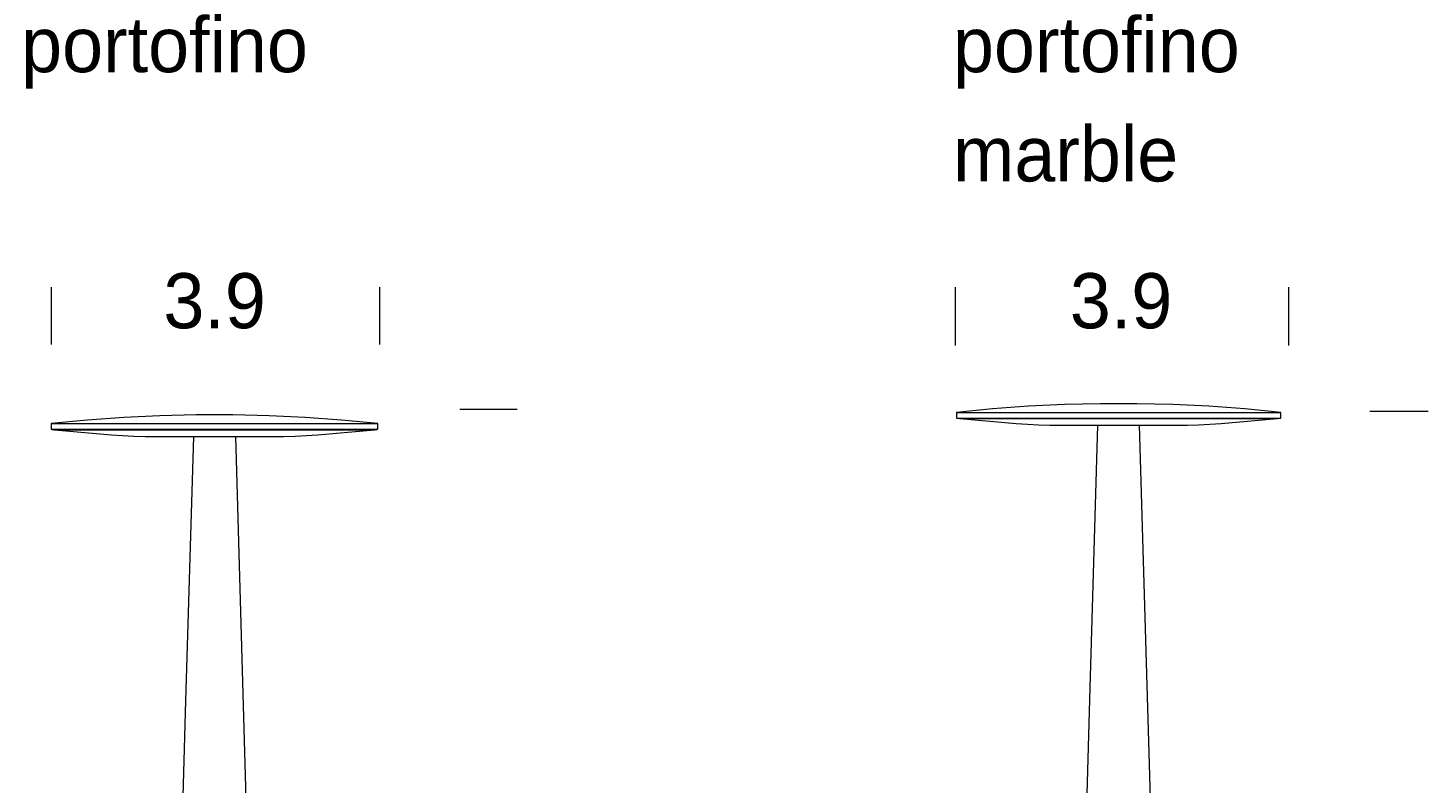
# Model space of a CAD drawing. Header units: millimetres. Extents: x 21.8 to 56.7, y -29 to 8.6.
# Tile 2 of 2: x 21.8 to 56.7, y -10.2 to 8.6. Entities that reach past the tile are written whole.
import ezdxf

# ---------------------------------------------------------------- set-up
doc = ezdxf.new("R2010")
doc.units = ezdxf.units.MM
doc.header["$MEASUREMENT"] = 0
doc.layers.add('Livello 1', color=7, linetype='Continuous', lineweight=0)

# ---------------------------------------------------------------- blocks, each defined once
blk = doc.blocks.new('Block_1')
at = {"layer": 'Livello 1', "char_height": 0.2, "attachment_point": 7}
for s, insert in [('\\C250;\\c1776925;\\FBrandon Grotesque Medium|b0|i0|c1;\\H1.373717;\\W1.000000;portofino', (21.661, 7.088)), ('\\C250;\\c1776925;\\FBrandon Grotesque Medium|b0|i0|c1;\\H1.373717;\\W1.000000;portofino ', (44.886, 7.088))]:
    blk.add_mtext(s, dxfattribs=dict(at, insert=insert))
blk = doc.blocks.new('Block_0')
at = {"layer": 'Livello 1', "color": 250, "lineweight": 13, "true_color": 0x1d1d1b}
for p, q in [((22.412, 2.146), (22.412, 0.718)), ((30.593, 2.146), (30.593, 0.718)), ((44.945, 2.143), (44.945, 0.694)), ((53.245, 2.143), (53.245, 0.694)), ((32.597, -0.898), (34.027, -0.898)), ((55.276, -0.946), (56.726, -0.946))]:
    blk.add_line(p, q, dxfattribs=at)
for points, knots in [([(30.551, -1.257), (30.551, -1.257), (29.65, -1.169), (29.65, -1.169), (29.65, -1.169), (28.743, -1.104), (28.743, -1.104), (28.743, -1.104), (27.842, -1.063), (27.842, -1.063), (27.842, -1.063), (26.935, -1.039), (26.935, -1.039), (26.935, -1.039), (26.028, -1.039), (26.028, -1.039), (26.028, -1.039), (25.121, -1.063), (25.121, -1.063), (25.121, -1.063), (24.22, -1.104), (24.22, -1.104), (24.22, -1.104), (23.313, -1.169), (23.313, -1.169), (23.313, -1.169), (22.412, -1.257), (22.412, -1.257)], [0, 0, 0, 0, 1, 1, 1, 2, 2, 2, 3, 3, 3, 4, 4, 4, 5, 5, 5, 6, 6, 6, 7, 7, 7, 8, 8, 8, 9, 9, 9, 9]), ([(53.056, -0.976), (53.056, -0.976), (52.161, -0.889), (52.161, -0.889), (52.161, -0.889), (51.26, -0.824), (51.26, -0.824), (51.26, -0.824), (50.365, -0.784), (50.365, -0.784), (50.365, -0.784), (49.465, -0.76), (49.465, -0.76), (49.465, -0.76), (48.564, -0.76), (48.564, -0.76), (48.564, -0.76), (47.663, -0.784), (47.663, -0.784), (47.663, -0.784), (46.768, -0.824), (46.768, -0.824), (46.768, -0.824), (45.868, -0.889), (45.868, -0.889), (45.868, -0.889), (44.973, -0.976), (44.973, -0.976)], [0, 0, 0, 0, 1, 1, 1, 2, 2, 2, 3, 3, 3, 4, 4, 4, 5, 5, 5, 6, 6, 6, 7, 7, 7, 8, 8, 8, 9, 9, 9, 9]), ([(44.973, -0.976), (44.973, -0.976), (44.973, -0.976), (44.973, -0.976), (44.973, -0.976), (44.984, -0.976), (44.984, -0.976), (44.984, -0.976), (45.013, -0.976), (45.013, -0.976), (45.013, -0.976), (45.064, -0.976), (45.064, -0.976), (45.064, -0.976), (45.127, -0.976), (45.127, -0.976), (45.127, -0.976), (45.212, -0.976), (45.212, -0.976), (45.212, -0.976), (45.315, -0.976), (45.315, -0.976), (45.315, -0.976), (45.434, -0.976), (45.434, -0.976), (45.434, -0.976), (45.571, -0.976), (45.571, -0.976), (45.571, -0.976), (45.725, -0.976), (45.725, -0.976), (45.725, -0.976), (45.89, -0.976), (45.89, -0.976), (45.89, -0.976), (46.073, -0.976), (46.073, -0.976), (46.073, -0.976), (46.267, -0.976), (46.267, -0.976), (46.267, -0.976), (46.478, -0.976), (46.478, -0.976), (46.478, -0.976), (46.694, -0.976), (46.694, -0.976), (46.694, -0.976), (46.928, -0.976), (46.928, -0.976), (46.928, -0.976), (47.167, -0.976), (47.167, -0.976), (47.167, -0.976), (47.418, -0.976), (47.418, -0.976), (47.418, -0.976), (47.675, -0.976), (47.675, -0.976), (47.675, -0.976), (47.937, -0.976), (47.937, -0.976), (47.937, -0.976), (48.205, -0.976), (48.205, -0.976), (48.205, -0.976), (48.478, -0.976), (48.478, -0.976), (48.478, -0.976), (48.752, -0.976), (48.752, -0.976), (48.752, -0.976), (49.031, -0.976), (49.031, -0.976)], [0, 0, 0, 0, 1, 1, 1, 2, 2, 2, 3, 3, 3, 4, 4, 4, 5, 5, 5, 6, 6, 6, 7, 7, 7, 8, 8, 8, 9, 9, 9, 10, 10, 10, 11, 11, 11, 12, 12, 12, 13, 13, 13, 14, 14, 14, 15, 15, 15, 16, 16, 16, 17, 17, 17, 18, 18, 18, 19, 19, 19, 20, 20, 20, 21, 21, 21, 22, 22, 22, 23, 23, 23, 24, 24, 24, 24]), ([(49.031, -0.976), (49.031, -0.976), (49.305, -0.976), (49.305, -0.976), (49.305, -0.976), (49.579, -0.976), (49.579, -0.976), (49.579, -0.976), (49.852, -0.976), (49.852, -0.976), (49.852, -0.976), (50.12, -0.976), (50.12, -0.976), (50.12, -0.976), (50.382, -0.976), (50.382, -0.976), (50.382, -0.976), (50.639, -0.976), (50.639, -0.976), (50.639, -0.976), (50.884, -0.976), (50.884, -0.976), (50.884, -0.976), (51.123, -0.976), (51.123, -0.976), (51.123, -0.976), (51.357, -0.976), (51.357, -0.976), (51.357, -0.976), (51.574, -0.976), (51.574, -0.976), (51.574, -0.976), (51.785, -0.976), (51.785, -0.976), (51.785, -0.976), (51.979, -0.976), (51.979, -0.976), (51.979, -0.976), (52.155, -0.976), (52.155, -0.976), (52.155, -0.976), (52.321, -0.976), (52.321, -0.976), (52.321, -0.976), (52.475, -0.976), (52.475, -0.976), (52.475, -0.976), (52.606, -0.976), (52.606, -0.976), (52.606, -0.976), (52.725, -0.976), (52.725, -0.976), (52.725, -0.976), (52.828, -0.976), (52.828, -0.976), (52.828, -0.976), (52.908, -0.976), (52.908, -0.976), (52.908, -0.976), (52.971, -0.976), (52.971, -0.976), (52.971, -0.976), (53.016, -0.976), (53.016, -0.976), (53.016, -0.976), (53.045, -0.976), (53.045, -0.976), (53.045, -0.976), (53.056, -0.976), (53.056, -0.976)], [0, 0, 0, 0, 1, 1, 1, 2, 2, 2, 3, 3, 3, 4, 4, 4, 5, 5, 5, 6, 6, 6, 7, 7, 7, 8, 8, 8, 9, 9, 9, 10, 10, 10, 11, 11, 11, 12, 12, 12, 13, 13, 13, 14, 14, 14, 15, 15, 15, 16, 16, 16, 17, 17, 17, 18, 18, 18, 19, 19, 19, 20, 20, 20, 21, 21, 21, 22, 22, 22, 23, 23, 23, 23]), ([(22.412, -1.257), (22.412, -1.257), (22.412, -1.257), (22.412, -1.257), (22.412, -1.257), (22.43, -1.257), (22.43, -1.257), (22.43, -1.257), (22.464, -1.257), (22.464, -1.257), (22.464, -1.257), (22.516, -1.257), (22.516, -1.257), (22.516, -1.257), (22.585, -1.257), (22.585, -1.257), (22.585, -1.257), (22.671, -1.257), (22.671, -1.257), (22.671, -1.257), (22.78, -1.257), (22.78, -1.257), (22.78, -1.257), (22.9, -1.257), (22.9, -1.257), (22.9, -1.257), (23.038, -1.257), (23.038, -1.257), (23.038, -1.257), (23.193, -1.257), (23.193, -1.257), (23.193, -1.257), (23.359, -1.257), (23.359, -1.257), (23.359, -1.257), (23.543, -1.257), (23.543, -1.257), (23.543, -1.257), (23.738, -1.257), (23.738, -1.257), (23.738, -1.257), (23.951, -1.257), (23.951, -1.257), (23.951, -1.257), (24.169, -1.257), (24.169, -1.257), (24.169, -1.257), (24.398, -1.257), (24.398, -1.257), (24.398, -1.257), (24.64, -1.257), (24.64, -1.257), (24.64, -1.257), (24.892, -1.257), (24.892, -1.257), (24.892, -1.257), (25.144, -1.257), (25.144, -1.257), (25.144, -1.257), (25.409, -1.257), (25.409, -1.257), (25.409, -1.257), (25.678, -1.257), (25.678, -1.257), (25.678, -1.257), (25.948, -1.257), (25.948, -1.257), (25.948, -1.257), (26.224, -1.257), (26.224, -1.257), (26.224, -1.257), (26.493, -1.257), (26.493, -1.257)], [0, 0, 0, 0, 1, 1, 1, 2, 2, 2, 3, 3, 3, 4, 4, 4, 5, 5, 5, 6, 6, 6, 7, 7, 7, 8, 8, 8, 9, 9, 9, 10, 10, 10, 11, 11, 11, 12, 12, 12, 13, 13, 13, 14, 14, 14, 15, 15, 15, 16, 16, 16, 17, 17, 17, 18, 18, 18, 19, 19, 19, 20, 20, 20, 21, 21, 21, 22, 22, 22, 23, 23, 23, 24, 24, 24, 24]), ([(26.493, -1.257), (26.493, -1.257), (26.769, -1.257), (26.769, -1.257), (26.769, -1.257), (27.044, -1.257), (27.044, -1.257), (27.044, -1.257), (27.314, -1.257), (27.314, -1.257), (27.314, -1.257), (27.584, -1.257), (27.584, -1.257), (27.584, -1.257), (27.842, -1.257), (27.842, -1.257), (27.842, -1.257), (28.101, -1.257), (28.101, -1.257), (28.101, -1.257), (28.347, -1.257), (28.347, -1.257), (28.347, -1.257), (28.589, -1.257), (28.589, -1.257), (28.589, -1.257), (28.818, -1.257), (28.818, -1.257), (28.818, -1.257), (29.036, -1.257), (29.036, -1.257), (29.036, -1.257), (29.243, -1.257), (29.243, -1.257), (29.243, -1.257), (29.438, -1.257), (29.438, -1.257), (29.438, -1.257), (29.621, -1.257), (29.621, -1.257), (29.621, -1.257), (29.788, -1.257), (29.788, -1.257), (29.788, -1.257), (29.943, -1.257), (29.943, -1.257), (29.943, -1.257), (30.075, -1.257), (30.075, -1.257), (30.075, -1.257), (30.195, -1.257), (30.195, -1.257), (30.195, -1.257), (30.299, -1.257), (30.299, -1.257), (30.299, -1.257), (30.385, -1.257), (30.385, -1.257), (30.385, -1.257), (30.454, -1.257), (30.454, -1.257), (30.454, -1.257), (30.506, -1.257), (30.506, -1.257), (30.506, -1.257), (30.534, -1.257), (30.534, -1.257), (30.534, -1.257), (30.551, -1.257), (30.551, -1.257)], [0, 0, 0, 0, 1, 1, 1, 2, 2, 2, 3, 3, 3, 4, 4, 4, 5, 5, 5, 6, 6, 6, 7, 7, 7, 8, 8, 8, 9, 9, 9, 10, 10, 10, 11, 11, 11, 12, 12, 12, 13, 13, 13, 14, 14, 14, 15, 15, 15, 16, 16, 16, 17, 17, 17, 18, 18, 18, 19, 19, 19, 20, 20, 20, 21, 21, 21, 22, 22, 22, 23, 23, 23, 23]), ([(44.973, -1.117), (44.973, -1.117), (44.973, -1.117), (44.973, -1.117), (44.973, -1.117), (44.984, -1.117), (44.984, -1.117), (44.984, -1.117), (45.013, -1.117), (45.013, -1.117), (45.013, -1.117), (45.064, -1.117), (45.064, -1.117), (45.064, -1.117), (45.127, -1.117), (45.127, -1.117), (45.127, -1.117), (45.212, -1.117), (45.212, -1.117), (45.212, -1.117), (45.315, -1.117), (45.315, -1.117), (45.315, -1.117), (45.434, -1.117), (45.434, -1.117), (45.434, -1.117), (45.571, -1.117), (45.571, -1.117), (45.571, -1.117), (45.725, -1.117), (45.725, -1.117), (45.725, -1.117), (45.89, -1.117), (45.89, -1.117), (45.89, -1.117), (46.073, -1.117), (46.073, -1.117), (46.073, -1.117), (46.267, -1.117), (46.267, -1.117), (46.267, -1.117), (46.478, -1.117), (46.478, -1.117), (46.478, -1.117), (46.694, -1.117), (46.694, -1.117), (46.694, -1.117), (46.928, -1.117), (46.928, -1.117), (46.928, -1.117), (47.167, -1.117), (47.167, -1.117), (47.167, -1.117), (47.418, -1.117), (47.418, -1.117), (47.418, -1.117), (47.675, -1.117), (47.675, -1.117), (47.675, -1.117), (47.937, -1.117), (47.937, -1.117), (47.937, -1.117), (48.205, -1.117), (48.205, -1.117), (48.205, -1.117), (48.478, -1.117), (48.478, -1.117), (48.478, -1.117), (48.752, -1.117), (48.752, -1.117), (48.752, -1.117), (49.031, -1.117), (49.031, -1.117)], [0, 0, 0, 0, 1, 1, 1, 2, 2, 2, 3, 3, 3, 4, 4, 4, 5, 5, 5, 6, 6, 6, 7, 7, 7, 8, 8, 8, 9, 9, 9, 10, 10, 10, 11, 11, 11, 12, 12, 12, 13, 13, 13, 14, 14, 14, 15, 15, 15, 16, 16, 16, 17, 17, 17, 18, 18, 18, 19, 19, 19, 20, 20, 20, 21, 21, 21, 22, 22, 22, 23, 23, 23, 24, 24, 24, 24]), ([(44.973, -1.117), (44.973, -1.117), (44.984, -1.117), (44.984, -1.117), (44.984, -1.117), (44.995, -1.123), (44.995, -1.123), (44.995, -1.123), (45.007, -1.123), (45.007, -1.123), (45.007, -1.123), (45.013, -1.123), (45.013, -1.123), (45.013, -1.123), (45.024, -1.123), (45.024, -1.123), (45.024, -1.123), (45.035, -1.123), (45.035, -1.123), (45.035, -1.123), (45.047, -1.128), (45.047, -1.128), (45.047, -1.128), (45.058, -1.128), (45.058, -1.128)], [0, 0, 0, 0, 1, 1, 1, 2, 2, 2, 3, 3, 3, 4, 4, 4, 5, 5, 5, 6, 6, 6, 7, 7, 7, 8, 8, 8, 8]), ([(52.971, -1.128), (52.971, -1.128), (52.959, -1.128), (52.959, -1.128), (52.959, -1.128), (52.931, -1.128), (52.931, -1.128), (52.931, -1.128), (52.885, -1.128), (52.885, -1.128), (52.885, -1.128), (52.822, -1.128), (52.822, -1.128), (52.822, -1.128), (52.737, -1.128), (52.737, -1.128), (52.737, -1.128), (52.634, -1.128), (52.634, -1.128), (52.634, -1.128), (52.514, -1.128), (52.514, -1.128), (52.514, -1.128), (52.383, -1.128), (52.383, -1.128), (52.383, -1.128), (52.229, -1.128), (52.229, -1.128), (52.229, -1.128), (52.064, -1.128), (52.064, -1.128), (52.064, -1.128), (51.882, -1.128), (51.882, -1.128), (51.882, -1.128), (51.688, -1.128), (51.688, -1.128), (51.688, -1.128), (51.483, -1.128), (51.483, -1.128), (51.483, -1.128), (51.26, -1.128), (51.26, -1.128), (51.26, -1.128), (51.032, -1.128), (51.032, -1.128), (51.032, -1.128), (50.793, -1.128), (50.793, -1.128), (50.793, -1.128), (50.542, -1.128), (50.542, -1.128), (50.542, -1.128), (50.291, -1.128), (50.291, -1.128), (50.291, -1.128), (50.029, -1.128), (50.029, -1.128), (50.029, -1.128), (49.761, -1.128), (49.761, -1.128), (49.761, -1.128), (49.493, -1.128), (49.493, -1.128), (49.493, -1.128), (49.22, -1.128), (49.22, -1.128), (49.22, -1.128), (48.946, -1.128), (48.946, -1.128), (48.946, -1.128), (48.672, -1.128), (48.672, -1.128), (48.672, -1.128), (48.404, -1.128), (48.404, -1.128), (48.404, -1.128), (48.136, -1.128), (48.136, -1.128), (48.136, -1.128), (47.868, -1.128), (47.868, -1.128), (47.868, -1.128), (47.612, -1.128), (47.612, -1.128), (47.612, -1.128), (47.361, -1.128), (47.361, -1.128), (47.361, -1.128), (47.116, -1.128), (47.116, -1.128), (47.116, -1.128), (46.882, -1.128), (46.882, -1.128), (46.882, -1.128), (46.654, -1.128), (46.654, -1.128), (46.654, -1.128), (46.444, -1.128), (46.444, -1.128), (46.444, -1.128), (46.244, -1.128), (46.244, -1.128), (46.244, -1.128), (46.056, -1.128), (46.056, -1.128), (46.056, -1.128), (45.879, -1.128), (45.879, -1.128), (45.879, -1.128), (45.719, -1.128), (45.719, -1.128), (45.719, -1.128), (45.577, -1.128), (45.577, -1.128), (45.577, -1.128), (45.452, -1.128), (45.452, -1.128), (45.452, -1.128), (45.343, -1.128), (45.343, -1.128), (45.343, -1.128), (45.246, -1.128), (45.246, -1.128), (45.246, -1.128), (45.172, -1.128), (45.172, -1.128), (45.172, -1.128), (45.121, -1.128), (45.121, -1.128), (45.121, -1.128), (45.081, -1.128), (45.081, -1.128), (45.081, -1.128), (45.064, -1.128), (45.064, -1.128), (45.064, -1.128), (45.058, -1.128), (45.058, -1.128)], [0, 0, 0, 0, 1, 1, 1, 2, 2, 2, 3, 3, 3, 4, 4, 4, 5, 5, 5, 6, 6, 6, 7, 7, 7, 8, 8, 8, 9, 9, 9, 10, 10, 10, 11, 11, 11, 12, 12, 12, 13, 13, 13, 14, 14, 14, 15, 15, 15, 16, 16, 16, 17, 17, 17, 18, 18, 18, 19, 19, 19, 20, 20, 20, 21, 21, 21, 22, 22, 22, 23, 23, 23, 24, 24, 24, 25, 25, 25, 26, 26, 26, 27, 27, 27, 28, 28, 28, 29, 29, 29, 30, 30, 30, 31, 31, 31, 32, 32, 32, 33, 33, 33, 34, 34, 34, 35, 35, 35, 36, 36, 36, 37, 37, 37, 38, 38, 38, 39, 39, 39, 40, 40, 40, 41, 41, 41, 42, 42, 42, 43, 43, 43, 44, 44, 44, 45, 45, 45, 46, 46, 46, 46]), ([(45.058, -1.128), (45.058, -1.128), (45.058, -1.128), (45.058, -1.128), (45.058, -1.128), (45.081, -1.128), (45.081, -1.128), (45.081, -1.128), (45.115, -1.128), (45.115, -1.128), (45.115, -1.128), (45.172, -1.128), (45.172, -1.128), (45.172, -1.128), (45.252, -1.128), (45.252, -1.128), (45.252, -1.128), (45.343, -1.128), (45.343, -1.128), (45.343, -1.128), (45.452, -1.128), (45.452, -1.128), (45.452, -1.128), (45.583, -1.128), (45.583, -1.128), (45.583, -1.128), (45.725, -1.128), (45.725, -1.128), (45.725, -1.128), (45.885, -1.128), (45.885, -1.128), (45.885, -1.128), (46.061, -1.128), (46.061, -1.128), (46.061, -1.128), (46.249, -1.128), (46.249, -1.128), (46.249, -1.128), (46.449, -1.128), (46.449, -1.128), (46.449, -1.128), (46.666, -1.128), (46.666, -1.128), (46.666, -1.128), (46.894, -1.128), (46.894, -1.128), (46.894, -1.128), (47.128, -1.128), (47.128, -1.128), (47.128, -1.128), (47.373, -1.128), (47.373, -1.128), (47.373, -1.128), (47.624, -1.128), (47.624, -1.128), (47.624, -1.128), (47.88, -1.128), (47.88, -1.128), (47.88, -1.128), (48.148, -1.128), (48.148, -1.128), (48.148, -1.128), (48.416, -1.128), (48.416, -1.128), (48.416, -1.128), (48.689, -1.128), (48.689, -1.128), (48.689, -1.128), (48.957, -1.128), (48.957, -1.128), (48.957, -1.128), (49.231, -1.128), (49.231, -1.128), (49.231, -1.128), (49.505, -1.128), (49.505, -1.128), (49.505, -1.128), (49.778, -1.128), (49.778, -1.128), (49.778, -1.128), (50.04, -1.128), (50.04, -1.128), (50.04, -1.128), (50.303, -1.128), (50.303, -1.128), (50.303, -1.128), (50.559, -1.128), (50.559, -1.128), (50.559, -1.128), (50.804, -1.128), (50.804, -1.128), (50.804, -1.128), (51.044, -1.128), (51.044, -1.128), (51.044, -1.128), (51.277, -1.128), (51.277, -1.128), (51.277, -1.128), (51.494, -1.128), (51.494, -1.128), (51.494, -1.128), (51.699, -1.128), (51.699, -1.128), (51.699, -1.128), (51.893, -1.128), (51.893, -1.128), (51.893, -1.128), (52.076, -1.128), (52.076, -1.128), (52.076, -1.128), (52.241, -1.128), (52.241, -1.128), (52.241, -1.128), (52.395, -1.128), (52.395, -1.128), (52.395, -1.128), (52.526, -1.128), (52.526, -1.128), (52.526, -1.128), (52.646, -1.128), (52.646, -1.128), (52.646, -1.128), (52.742, -1.128), (52.742, -1.128), (52.742, -1.128), (52.828, -1.128), (52.828, -1.128), (52.828, -1.128), (52.891, -1.128), (52.891, -1.128), (52.891, -1.128), (52.936, -1.128), (52.936, -1.128), (52.936, -1.128), (52.965, -1.128), (52.965, -1.128), (52.965, -1.128), (52.976, -1.128), (52.976, -1.128)], [0, 0, 0, 0, 1, 1, 1, 2, 2, 2, 3, 3, 3, 4, 4, 4, 5, 5, 5, 6, 6, 6, 7, 7, 7, 8, 8, 8, 9, 9, 9, 10, 10, 10, 11, 11, 11, 12, 12, 12, 13, 13, 13, 14, 14, 14, 15, 15, 15, 16, 16, 16, 17, 17, 17, 18, 18, 18, 19, 19, 19, 20, 20, 20, 21, 21, 21, 22, 22, 22, 23, 23, 23, 24, 24, 24, 25, 25, 25, 26, 26, 26, 27, 27, 27, 28, 28, 28, 29, 29, 29, 30, 30, 30, 31, 31, 31, 32, 32, 32, 33, 33, 33, 34, 34, 34, 35, 35, 35, 36, 36, 36, 37, 37, 37, 38, 38, 38, 39, 39, 39, 40, 40, 40, 41, 41, 41, 42, 42, 42, 43, 43, 43, 44, 44, 44, 45, 45, 45, 46, 46, 46, 46]), ([(45.058, -1.128), (45.058, -1.128), (45.338, -1.157), (45.338, -1.157), (45.338, -1.157), (45.617, -1.181), (45.617, -1.181), (45.617, -1.181), (45.902, -1.204), (45.902, -1.204), (45.902, -1.204), (46.181, -1.228), (46.181, -1.228), (46.181, -1.228), (46.46, -1.251), (46.46, -1.251), (46.46, -1.251), (46.74, -1.269), (46.74, -1.269), (46.74, -1.269), (47.019, -1.286), (47.019, -1.286), (47.019, -1.286), (47.304, -1.298), (47.304, -1.298)], [0, 0, 0, 0, 1, 1, 1, 2, 2, 2, 3, 3, 3, 4, 4, 4, 5, 5, 5, 6, 6, 6, 7, 7, 7, 8, 8, 8, 8]), ([(47.304, -1.298), (47.304, -1.298), (47.31, -1.298), (47.31, -1.298), (47.31, -1.298), (47.339, -1.298), (47.339, -1.298), (47.339, -1.298), (47.384, -1.298), (47.384, -1.298), (47.384, -1.298), (47.452, -1.298), (47.452, -1.298), (47.452, -1.298), (47.532, -1.298), (47.532, -1.298), (47.532, -1.298), (47.629, -1.298), (47.629, -1.298), (47.629, -1.298), (47.743, -1.298), (47.743, -1.298), (47.743, -1.298), (47.868, -1.298), (47.868, -1.298), (47.868, -1.298), (48.005, -1.298), (48.005, -1.298), (48.005, -1.298), (48.159, -1.298), (48.159, -1.298), (48.159, -1.298), (48.319, -1.298), (48.319, -1.298), (48.319, -1.298), (48.484, -1.298), (48.484, -1.298), (48.484, -1.298), (48.661, -1.298), (48.661, -1.298), (48.661, -1.298), (48.837, -1.298), (48.837, -1.298), (48.837, -1.298), (49.014, -1.298), (49.014, -1.298)], [0, 0, 0, 0, 1, 1, 1, 2, 2, 2, 3, 3, 3, 4, 4, 4, 5, 5, 5, 6, 6, 6, 7, 7, 7, 8, 8, 8, 9, 9, 9, 10, 10, 10, 11, 11, 11, 12, 12, 12, 13, 13, 13, 14, 14, 14, 15, 15, 15, 15]), ([(48.49, -1.292), (48.49, -1.292), (48.296, -7.843), (48.296, -7.843), (48.296, -7.843), (48.108, -14.633), (48.108, -14.633), (48.108, -14.633), (47.983, -19.974), (47.983, -19.974), (47.983, -19.974), (47.886, -25.309), (47.886, -25.309)], [0, 0, 0, 0, 1, 1, 1, 2, 2, 2, 3, 3, 3, 4, 4, 4, 4]), ([(49.014, -1.298), (49.014, -1.298), (49.191, -1.298), (49.191, -1.298), (49.191, -1.298), (49.373, -1.298), (49.373, -1.298), (49.373, -1.298), (49.544, -1.298), (49.544, -1.298), (49.544, -1.298), (49.71, -1.298), (49.71, -1.298), (49.71, -1.298), (49.869, -1.298), (49.869, -1.298), (49.869, -1.298), (50.023, -1.298), (50.023, -1.298), (50.023, -1.298), (50.16, -1.298), (50.16, -1.298), (50.16, -1.298), (50.286, -1.298), (50.286, -1.298), (50.286, -1.298), (50.4, -1.298), (50.4, -1.298), (50.4, -1.298), (50.497, -1.298), (50.497, -1.298), (50.497, -1.298), (50.582, -1.298), (50.582, -1.298), (50.582, -1.298), (50.645, -1.298), (50.645, -1.298), (50.645, -1.298), (50.69, -1.298), (50.69, -1.298), (50.69, -1.298), (50.719, -1.298), (50.719, -1.298), (50.719, -1.298), (50.73, -1.298), (50.73, -1.298)], [0, 0, 0, 0, 1, 1, 1, 2, 2, 2, 3, 3, 3, 4, 4, 4, 5, 5, 5, 6, 6, 6, 7, 7, 7, 8, 8, 8, 9, 9, 9, 10, 10, 10, 11, 11, 11, 12, 12, 12, 13, 13, 13, 14, 14, 14, 15, 15, 15, 15]), ([(49.031, -1.117), (49.031, -1.117), (49.305, -1.117), (49.305, -1.117), (49.305, -1.117), (49.579, -1.117), (49.579, -1.117), (49.579, -1.117), (49.852, -1.117), (49.852, -1.117), (49.852, -1.117), (50.12, -1.117), (50.12, -1.117), (50.12, -1.117), (50.382, -1.117), (50.382, -1.117), (50.382, -1.117), (50.639, -1.117), (50.639, -1.117), (50.639, -1.117), (50.884, -1.117), (50.884, -1.117), (50.884, -1.117), (51.123, -1.117), (51.123, -1.117), (51.123, -1.117), (51.357, -1.117), (51.357, -1.117), (51.357, -1.117), (51.574, -1.117), (51.574, -1.117), (51.574, -1.117), (51.785, -1.117), (51.785, -1.117), (51.785, -1.117), (51.979, -1.117), (51.979, -1.117), (51.979, -1.117), (52.155, -1.117), (52.155, -1.117), (52.155, -1.117), (52.321, -1.117), (52.321, -1.117), (52.321, -1.117), (52.475, -1.117), (52.475, -1.117), (52.475, -1.117), (52.606, -1.117), (52.606, -1.117), (52.606, -1.117), (52.725, -1.117), (52.725, -1.117), (52.725, -1.117), (52.828, -1.117), (52.828, -1.117), (52.828, -1.117), (52.908, -1.117), (52.908, -1.117), (52.908, -1.117), (52.971, -1.117), (52.971, -1.117), (52.971, -1.117), (53.016, -1.117), (53.016, -1.117), (53.016, -1.117), (53.045, -1.117), (53.045, -1.117), (53.045, -1.117), (53.056, -1.117), (53.056, -1.117)], [0, 0, 0, 0, 1, 1, 1, 2, 2, 2, 3, 3, 3, 4, 4, 4, 5, 5, 5, 6, 6, 6, 7, 7, 7, 8, 8, 8, 9, 9, 9, 10, 10, 10, 11, 11, 11, 12, 12, 12, 13, 13, 13, 14, 14, 14, 15, 15, 15, 16, 16, 16, 17, 17, 17, 18, 18, 18, 19, 19, 19, 20, 20, 20, 21, 21, 21, 22, 22, 22, 23, 23, 23, 23]), ([(50.143, -25.309), (50.143, -25.309), (50.018, -18.519), (50.018, -18.519), (50.018, -18.519), (49.841, -11.723), (49.841, -11.723), (49.841, -11.723), (49.539, -1.292), (49.539, -1.292)], [0, 0, 0, 0, 1, 1, 1, 2, 2, 2, 3, 3, 3, 3]), ([(50.73, -1.298), (50.73, -1.298), (51.01, -1.286), (51.01, -1.286), (51.01, -1.286), (51.289, -1.269), (51.289, -1.269), (51.289, -1.269), (51.568, -1.251), (51.568, -1.251), (51.568, -1.251), (51.847, -1.228), (51.847, -1.228), (51.847, -1.228), (52.132, -1.204), (52.132, -1.204), (52.132, -1.204), (52.412, -1.181), (52.412, -1.181), (52.412, -1.181), (52.691, -1.157), (52.691, -1.157), (52.691, -1.157), (52.971, -1.128), (52.971, -1.128)], [0, 0, 0, 0, 1, 1, 1, 2, 2, 2, 3, 3, 3, 4, 4, 4, 5, 5, 5, 6, 6, 6, 7, 7, 7, 8, 8, 8, 8]), ([(52.976, -1.128), (52.976, -1.128), (52.982, -1.128), (52.982, -1.128), (52.982, -1.128), (52.993, -1.123), (52.993, -1.123), (52.993, -1.123), (53.005, -1.123), (53.005, -1.123), (53.005, -1.123), (53.016, -1.123), (53.016, -1.123), (53.016, -1.123), (53.022, -1.123), (53.022, -1.123), (53.022, -1.123), (53.033, -1.123), (53.033, -1.123), (53.033, -1.123), (53.045, -1.117), (53.045, -1.117), (53.045, -1.117), (53.056, -1.117), (53.056, -1.117)], [0, 0, 0, 0, 1, 1, 1, 2, 2, 2, 3, 3, 3, 4, 4, 4, 5, 5, 5, 6, 6, 6, 7, 7, 7, 8, 8, 8, 8]), ([(22.412, -1.398), (22.412, -1.398), (22.412, -1.398), (22.412, -1.398), (22.412, -1.398), (22.43, -1.398), (22.43, -1.398), (22.43, -1.398), (22.464, -1.398), (22.464, -1.398), (22.464, -1.398), (22.516, -1.398), (22.516, -1.398), (22.516, -1.398), (22.585, -1.398), (22.585, -1.398), (22.585, -1.398), (22.671, -1.398), (22.671, -1.398), (22.671, -1.398), (22.78, -1.398), (22.78, -1.398), (22.78, -1.398), (22.9, -1.398), (22.9, -1.398), (22.9, -1.398), (23.038, -1.398), (23.038, -1.398), (23.038, -1.398), (23.193, -1.398), (23.193, -1.398), (23.193, -1.398), (23.359, -1.398), (23.359, -1.398), (23.359, -1.398), (23.543, -1.398), (23.543, -1.398), (23.543, -1.398), (23.738, -1.398), (23.738, -1.398), (23.738, -1.398), (23.951, -1.398), (23.951, -1.398), (23.951, -1.398), (24.169, -1.398), (24.169, -1.398), (24.169, -1.398), (24.398, -1.398), (24.398, -1.398), (24.398, -1.398), (24.64, -1.398), (24.64, -1.398), (24.64, -1.398), (24.892, -1.398), (24.892, -1.398), (24.892, -1.398), (25.144, -1.398), (25.144, -1.398), (25.144, -1.398), (25.409, -1.398), (25.409, -1.398), (25.409, -1.398), (25.678, -1.398), (25.678, -1.398), (25.678, -1.398), (25.948, -1.398), (25.948, -1.398), (25.948, -1.398), (26.224, -1.398), (26.224, -1.398), (26.224, -1.398), (26.493, -1.398), (26.493, -1.398)], [0, 0, 0, 0, 1, 1, 1, 2, 2, 2, 3, 3, 3, 4, 4, 4, 5, 5, 5, 6, 6, 6, 7, 7, 7, 8, 8, 8, 9, 9, 9, 10, 10, 10, 11, 11, 11, 12, 12, 12, 13, 13, 13, 14, 14, 14, 15, 15, 15, 16, 16, 16, 17, 17, 17, 18, 18, 18, 19, 19, 19, 20, 20, 20, 21, 21, 21, 22, 22, 22, 23, 23, 23, 24, 24, 24, 24]), ([(22.412, -1.398), (22.412, -1.398), (22.424, -1.398), (22.424, -1.398), (22.424, -1.398), (22.435, -1.404), (22.435, -1.404), (22.435, -1.404), (22.447, -1.404), (22.447, -1.404), (22.447, -1.404), (22.453, -1.404), (22.453, -1.404), (22.453, -1.404), (22.464, -1.404), (22.464, -1.404), (22.464, -1.404), (22.476, -1.404), (22.476, -1.404), (22.476, -1.404), (22.487, -1.41), (22.487, -1.41), (22.487, -1.41), (22.493, -1.41), (22.493, -1.41)], [0, 0, 0, 0, 1, 1, 1, 2, 2, 2, 3, 3, 3, 4, 4, 4, 5, 5, 5, 6, 6, 6, 7, 7, 7, 8, 8, 8, 8]), ([(22.493, -1.41), (22.493, -1.41), (22.493, -1.41), (22.493, -1.41), (22.493, -1.41), (22.504, -1.41), (22.504, -1.41), (22.504, -1.41), (22.533, -1.41), (22.533, -1.41), (22.533, -1.41), (22.585, -1.41), (22.585, -1.41), (22.585, -1.41), (22.648, -1.41), (22.648, -1.41), (22.648, -1.41), (22.728, -1.41), (22.728, -1.41), (22.728, -1.41), (22.832, -1.41), (22.832, -1.41), (22.832, -1.41), (22.946, -1.41), (22.946, -1.41), (22.946, -1.41), (23.084, -1.41), (23.084, -1.41), (23.084, -1.41), (23.233, -1.41), (23.233, -1.41), (23.233, -1.41), (23.4, -1.41), (23.4, -1.41), (23.4, -1.41), (23.578, -1.41), (23.578, -1.41), (23.578, -1.41), (23.773, -1.41), (23.773, -1.41), (23.773, -1.41), (23.98, -1.41), (23.98, -1.41), (23.98, -1.41), (24.192, -1.41), (24.192, -1.41), (24.192, -1.41), (24.421, -1.41), (24.421, -1.41), (24.421, -1.41), (24.662, -1.41), (24.662, -1.41), (24.662, -1.41), (24.909, -1.41), (24.909, -1.41), (24.909, -1.41), (25.162, -1.41), (25.162, -1.41), (25.162, -1.41), (25.42, -1.41), (25.42, -1.41), (25.42, -1.41), (25.684, -1.41), (25.684, -1.41), (25.684, -1.41), (25.954, -1.41), (25.954, -1.41), (25.954, -1.41), (26.224, -1.41), (26.224, -1.41), (26.224, -1.41), (26.493, -1.41), (26.493, -1.41), (26.493, -1.41), (26.769, -1.41), (26.769, -1.41), (26.769, -1.41), (27.039, -1.41), (27.039, -1.41), (27.039, -1.41), (27.308, -1.41), (27.308, -1.41), (27.308, -1.41), (27.573, -1.41), (27.573, -1.41), (27.573, -1.41), (27.831, -1.41), (27.831, -1.41), (27.831, -1.41), (28.083, -1.41), (28.083, -1.41), (28.083, -1.41), (28.33, -1.41), (28.33, -1.41), (28.33, -1.41), (28.566, -1.41), (28.566, -1.41), (28.566, -1.41), (28.789, -1.41), (28.789, -1.41), (28.789, -1.41), (29.007, -1.41), (29.007, -1.41), (29.007, -1.41), (29.214, -1.41), (29.214, -1.41), (29.214, -1.41), (29.403, -1.41), (29.403, -1.41), (29.403, -1.41), (29.581, -1.41), (29.581, -1.41), (29.581, -1.41), (29.748, -1.41), (29.748, -1.41), (29.748, -1.41), (29.897, -1.41), (29.897, -1.41), (29.897, -1.41), (30.029, -1.41), (30.029, -1.41), (30.029, -1.41), (30.144, -1.41), (30.144, -1.41), (30.144, -1.41), (30.241, -1.41), (30.241, -1.41), (30.241, -1.41), (30.322, -1.41), (30.322, -1.41), (30.322, -1.41), (30.385, -1.41), (30.385, -1.41), (30.385, -1.41), (30.431, -1.41), (30.431, -1.41), (30.431, -1.41), (30.46, -1.41), (30.46, -1.41), (30.46, -1.41), (30.465, -1.41), (30.465, -1.41)], [0, 0, 0, 0, 1, 1, 1, 2, 2, 2, 3, 3, 3, 4, 4, 4, 5, 5, 5, 6, 6, 6, 7, 7, 7, 8, 8, 8, 9, 9, 9, 10, 10, 10, 11, 11, 11, 12, 12, 12, 13, 13, 13, 14, 14, 14, 15, 15, 15, 16, 16, 16, 17, 17, 17, 18, 18, 18, 19, 19, 19, 20, 20, 20, 21, 21, 21, 22, 22, 22, 23, 23, 23, 24, 24, 24, 25, 25, 25, 26, 26, 26, 27, 27, 27, 28, 28, 28, 29, 29, 29, 30, 30, 30, 31, 31, 31, 32, 32, 32, 33, 33, 33, 34, 34, 34, 35, 35, 35, 36, 36, 36, 37, 37, 37, 38, 38, 38, 39, 39, 39, 40, 40, 40, 41, 41, 41, 42, 42, 42, 43, 43, 43, 44, 44, 44, 45, 45, 45, 46, 46, 46, 47, 47, 47, 47]), ([(30.465, -1.41), (30.465, -1.41), (30.454, -1.41), (30.454, -1.41), (30.454, -1.41), (30.425, -1.41), (30.425, -1.41), (30.425, -1.41), (30.379, -1.41), (30.379, -1.41), (30.379, -1.41), (30.316, -1.41), (30.316, -1.41), (30.316, -1.41), (30.236, -1.41), (30.236, -1.41), (30.236, -1.41), (30.132, -1.41), (30.132, -1.41), (30.132, -1.41), (30.018, -1.41), (30.018, -1.41), (30.018, -1.41), (29.886, -1.41), (29.886, -1.41), (29.886, -1.41), (29.736, -1.41), (29.736, -1.41), (29.736, -1.41), (29.57, -1.41), (29.57, -1.41), (29.57, -1.41), (29.392, -1.41), (29.392, -1.41), (29.392, -1.41), (29.203, -1.41), (29.203, -1.41), (29.203, -1.41), (28.996, -1.41), (28.996, -1.41), (28.996, -1.41), (28.778, -1.41), (28.778, -1.41), (28.778, -1.41), (28.548, -1.41), (28.548, -1.41), (28.548, -1.41), (28.313, -1.41), (28.313, -1.41), (28.313, -1.41), (28.066, -1.41), (28.066, -1.41), (28.066, -1.41), (27.813, -1.41), (27.813, -1.41), (27.813, -1.41), (27.555, -1.41), (27.555, -1.41), (27.555, -1.41), (27.291, -1.41), (27.291, -1.41), (27.291, -1.41), (27.022, -1.41), (27.022, -1.41), (27.022, -1.41), (26.752, -1.41), (26.752, -1.41), (26.752, -1.41), (26.482, -1.41), (26.482, -1.41), (26.482, -1.41), (26.212, -1.41), (26.212, -1.41), (26.212, -1.41), (25.942, -1.41), (25.942, -1.41), (25.942, -1.41), (25.672, -1.41), (25.672, -1.41), (25.672, -1.41), (25.409, -1.41), (25.409, -1.41), (25.409, -1.41), (25.15, -1.41), (25.15, -1.41), (25.15, -1.41), (24.898, -1.41), (24.898, -1.41), (24.898, -1.41), (24.651, -1.41), (24.651, -1.41), (24.651, -1.41), (24.416, -1.41), (24.416, -1.41), (24.416, -1.41), (24.186, -1.41), (24.186, -1.41), (24.186, -1.41), (23.968, -1.41), (23.968, -1.41), (23.968, -1.41), (23.761, -1.41), (23.761, -1.41), (23.761, -1.41), (23.572, -1.41), (23.572, -1.41), (23.572, -1.41), (23.394, -1.41), (23.394, -1.41), (23.394, -1.41), (23.227, -1.41), (23.227, -1.41), (23.227, -1.41), (23.078, -1.41), (23.078, -1.41), (23.078, -1.41), (22.946, -1.41), (22.946, -1.41), (22.946, -1.41), (22.832, -1.41), (22.832, -1.41), (22.832, -1.41), (22.728, -1.41), (22.728, -1.41), (22.728, -1.41), (22.648, -1.41), (22.648, -1.41), (22.648, -1.41), (22.585, -1.41), (22.585, -1.41), (22.585, -1.41), (22.539, -1.41), (22.539, -1.41), (22.539, -1.41), (22.51, -1.41), (22.51, -1.41), (22.51, -1.41), (22.499, -1.41), (22.499, -1.41)], [0, 0, 0, 0, 1, 1, 1, 2, 2, 2, 3, 3, 3, 4, 4, 4, 5, 5, 5, 6, 6, 6, 7, 7, 7, 8, 8, 8, 9, 9, 9, 10, 10, 10, 11, 11, 11, 12, 12, 12, 13, 13, 13, 14, 14, 14, 15, 15, 15, 16, 16, 16, 17, 17, 17, 18, 18, 18, 19, 19, 19, 20, 20, 20, 21, 21, 21, 22, 22, 22, 23, 23, 23, 24, 24, 24, 25, 25, 25, 26, 26, 26, 27, 27, 27, 28, 28, 28, 29, 29, 29, 30, 30, 30, 31, 31, 31, 32, 32, 32, 33, 33, 33, 34, 34, 34, 35, 35, 35, 36, 36, 36, 37, 37, 37, 38, 38, 38, 39, 39, 39, 40, 40, 40, 41, 41, 41, 42, 42, 42, 43, 43, 43, 44, 44, 44, 45, 45, 45, 46, 46, 46, 46]), ([(22.499, -1.41), (22.499, -1.41), (22.78, -1.439), (22.78, -1.439), (22.78, -1.439), (23.061, -1.463), (23.061, -1.463), (23.061, -1.463), (23.342, -1.486), (23.342, -1.486), (23.342, -1.486), (23.629, -1.51), (23.629, -1.51), (23.629, -1.51), (23.91, -1.533), (23.91, -1.533), (23.91, -1.533), (24.192, -1.551), (24.192, -1.551), (24.192, -1.551), (24.473, -1.568), (24.473, -1.568), (24.473, -1.568), (24.76, -1.58), (24.76, -1.58)], [0, 0, 0, 0, 1, 1, 1, 2, 2, 2, 3, 3, 3, 4, 4, 4, 5, 5, 5, 6, 6, 6, 7, 7, 7, 8, 8, 8, 8]), ([(24.76, -1.58), (24.76, -1.58), (24.766, -1.58), (24.766, -1.58), (24.766, -1.58), (24.794, -1.58), (24.794, -1.58), (24.794, -1.58), (24.84, -1.58), (24.84, -1.58), (24.84, -1.58), (24.903, -1.58), (24.903, -1.58), (24.903, -1.58), (24.99, -1.58), (24.99, -1.58), (24.99, -1.58), (25.087, -1.58), (25.087, -1.58), (25.087, -1.58), (25.202, -1.58), (25.202, -1.58), (25.202, -1.58), (25.328, -1.58), (25.328, -1.58), (25.328, -1.58), (25.466, -1.58), (25.466, -1.58), (25.466, -1.58), (25.621, -1.58), (25.621, -1.58), (25.621, -1.58), (25.781, -1.58), (25.781, -1.58), (25.781, -1.58), (25.948, -1.58), (25.948, -1.58), (25.948, -1.58), (26.126, -1.58), (26.126, -1.58), (26.126, -1.58), (26.304, -1.58), (26.304, -1.58), (26.304, -1.58), (26.482, -1.58), (26.482, -1.58)], [0, 0, 0, 0, 1, 1, 1, 2, 2, 2, 3, 3, 3, 4, 4, 4, 5, 5, 5, 6, 6, 6, 7, 7, 7, 8, 8, 8, 9, 9, 9, 10, 10, 10, 11, 11, 11, 12, 12, 12, 13, 13, 13, 14, 14, 14, 15, 15, 15, 15]), ([(25.954, -1.574), (25.954, -1.574), (25.759, -8.167), (25.759, -8.167), (25.759, -8.167), (25.569, -15.001), (25.569, -15.001), (25.569, -15.001), (25.443, -20.376), (25.443, -20.376), (25.443, -20.376), (25.345, -25.451), (25.345, -25.451)], [0, 0, 0, 0, 1, 1, 1, 2, 2, 2, 3, 3, 3, 4, 4, 4, 4]), ([(26.482, -1.58), (26.482, -1.58), (26.66, -1.58), (26.66, -1.58), (26.66, -1.58), (26.838, -1.58), (26.838, -1.58), (26.838, -1.58), (27.016, -1.58), (27.016, -1.58), (27.016, -1.58), (27.182, -1.58), (27.182, -1.58), (27.182, -1.58), (27.343, -1.58), (27.343, -1.58), (27.343, -1.58), (27.498, -1.58), (27.498, -1.58), (27.498, -1.58), (27.636, -1.58), (27.636, -1.58), (27.636, -1.58), (27.762, -1.58), (27.762, -1.58), (27.762, -1.58), (27.877, -1.58), (27.877, -1.58), (27.877, -1.58), (27.974, -1.58), (27.974, -1.58), (27.974, -1.58), (28.054, -1.58), (28.054, -1.58), (28.054, -1.58), (28.124, -1.58), (28.124, -1.58), (28.124, -1.58), (28.169, -1.58), (28.169, -1.58), (28.169, -1.58), (28.198, -1.58), (28.198, -1.58), (28.198, -1.58), (28.204, -1.58), (28.204, -1.58)], [0, 0, 0, 0, 1, 1, 1, 2, 2, 2, 3, 3, 3, 4, 4, 4, 5, 5, 5, 6, 6, 6, 7, 7, 7, 8, 8, 8, 9, 9, 9, 10, 10, 10, 11, 11, 11, 12, 12, 12, 13, 13, 13, 14, 14, 14, 15, 15, 15, 15]), ([(26.493, -1.398), (26.493, -1.398), (26.769, -1.398), (26.769, -1.398), (26.769, -1.398), (27.044, -1.398), (27.044, -1.398), (27.044, -1.398), (27.314, -1.398), (27.314, -1.398), (27.314, -1.398), (27.584, -1.398), (27.584, -1.398), (27.584, -1.398), (27.842, -1.398), (27.842, -1.398), (27.842, -1.398), (28.101, -1.398), (28.101, -1.398), (28.101, -1.398), (28.347, -1.398), (28.347, -1.398), (28.347, -1.398), (28.589, -1.398), (28.589, -1.398), (28.589, -1.398), (28.818, -1.398), (28.818, -1.398), (28.818, -1.398), (29.036, -1.398), (29.036, -1.398), (29.036, -1.398), (29.243, -1.398), (29.243, -1.398), (29.243, -1.398), (29.438, -1.398), (29.438, -1.398), (29.438, -1.398), (29.621, -1.398), (29.621, -1.398), (29.621, -1.398), (29.788, -1.398), (29.788, -1.398), (29.788, -1.398), (29.943, -1.398), (29.943, -1.398), (29.943, -1.398), (30.075, -1.398), (30.075, -1.398), (30.075, -1.398), (30.195, -1.398), (30.195, -1.398), (30.195, -1.398), (30.299, -1.398), (30.299, -1.398), (30.299, -1.398), (30.385, -1.398), (30.385, -1.398), (30.385, -1.398), (30.454, -1.398), (30.454, -1.398), (30.454, -1.398), (30.506, -1.398), (30.506, -1.398), (30.506, -1.398), (30.534, -1.398), (30.534, -1.398), (30.534, -1.398), (30.551, -1.398), (30.551, -1.398)], [0, 0, 0, 0, 1, 1, 1, 2, 2, 2, 3, 3, 3, 4, 4, 4, 5, 5, 5, 6, 6, 6, 7, 7, 7, 8, 8, 8, 9, 9, 9, 10, 10, 10, 11, 11, 11, 12, 12, 12, 13, 13, 13, 14, 14, 14, 15, 15, 15, 16, 16, 16, 17, 17, 17, 18, 18, 18, 19, 19, 19, 20, 20, 20, 21, 21, 21, 22, 22, 22, 23, 23, 23, 23]), ([(27.613, -25.451), (27.613, -25.451), (27.492, -18.911), (27.492, -18.911), (27.492, -18.911), (27.314, -12.072), (27.314, -12.072), (27.314, -12.072), (27.01, -1.574), (27.01, -1.574)], [0, 0, 0, 0, 1, 1, 1, 2, 2, 2, 3, 3, 3, 3]), ([(28.204, -1.58), (28.204, -1.58), (28.491, -1.568), (28.491, -1.568), (28.491, -1.568), (28.772, -1.551), (28.772, -1.551), (28.772, -1.551), (29.053, -1.533), (29.053, -1.533), (29.053, -1.533), (29.335, -1.51), (29.335, -1.51), (29.335, -1.51), (29.616, -1.486), (29.616, -1.486), (29.616, -1.486), (29.903, -1.463), (29.903, -1.463), (29.903, -1.463), (30.184, -1.439), (30.184, -1.439), (30.184, -1.439), (30.465, -1.41), (30.465, -1.41)], [0, 0, 0, 0, 1, 1, 1, 2, 2, 2, 3, 3, 3, 4, 4, 4, 5, 5, 5, 6, 6, 6, 7, 7, 7, 8, 8, 8, 8]), ([(30.465, -1.41), (30.465, -1.41), (30.477, -1.41), (30.477, -1.41), (30.477, -1.41), (30.488, -1.404), (30.488, -1.404), (30.488, -1.404), (30.5, -1.404), (30.5, -1.404), (30.5, -1.404), (30.511, -1.404), (30.511, -1.404), (30.511, -1.404), (30.517, -1.404), (30.517, -1.404), (30.517, -1.404), (30.528, -1.404), (30.528, -1.404), (30.528, -1.404), (30.54, -1.398), (30.54, -1.398), (30.54, -1.398), (30.551, -1.398), (30.551, -1.398)], [0, 0, 0, 0, 1, 1, 1, 2, 2, 2, 3, 3, 3, 4, 4, 4, 5, 5, 5, 6, 6, 6, 7, 7, 7, 8, 8, 8, 8])]:
    blk.add_open_spline(points, degree=3, knots=knots, dxfattribs=at)
for points in [[(44.973, -0.976), (44.973, -0.976), (44.973, -1.117), (44.973, -1.117)], [(53.056, -1.117), (53.056, -1.117), (53.056, -0.976), (53.056, -0.976)], [(22.412, -1.257), (22.412, -1.257), (22.412, -1.398), (22.412, -1.398)], [(30.551, -1.398), (30.551, -1.398), (30.551, -1.257), (30.551, -1.257)]]:
    blk.add_open_spline(points, degree=3, dxfattribs=at)
at = {"layer": 'Livello 1'}
blk.add_blockref('Block_1', (0, 0), dxfattribs=at)
at = {"layer": 'Livello 1', "char_height": 0.2, "attachment_point": 7}
for s, insert in [('\\C250;\\c1776925;\\FBrandon Grotesque Medium|b0|i0|c1;\\H1.373717;\\W1.000000;marble', (44.886, 4.76)), ('\\C250;\\c1776925;\\FBrandon Grotesque Medium|b0|i0|c1;\\H1.373717;\\W1.000000;3.9', (25.207, 1.1)), ('\\C250;\\c1776925;\\FBrandon Grotesque Medium|b0|i0|c1;\\H1.373717;\\W1.000000;3.9', (47.799, 1.1))]:
    blk.add_mtext(s, dxfattribs=dict(at, insert=insert))

msp = doc.modelspace()

# ---------------------------------------------------------------- block references
at = {"layer": 'Livello 1'}
msp.add_blockref('Block_0', (0, 0), dxfattribs=at)

doc.saveas('drawing.dxf')
